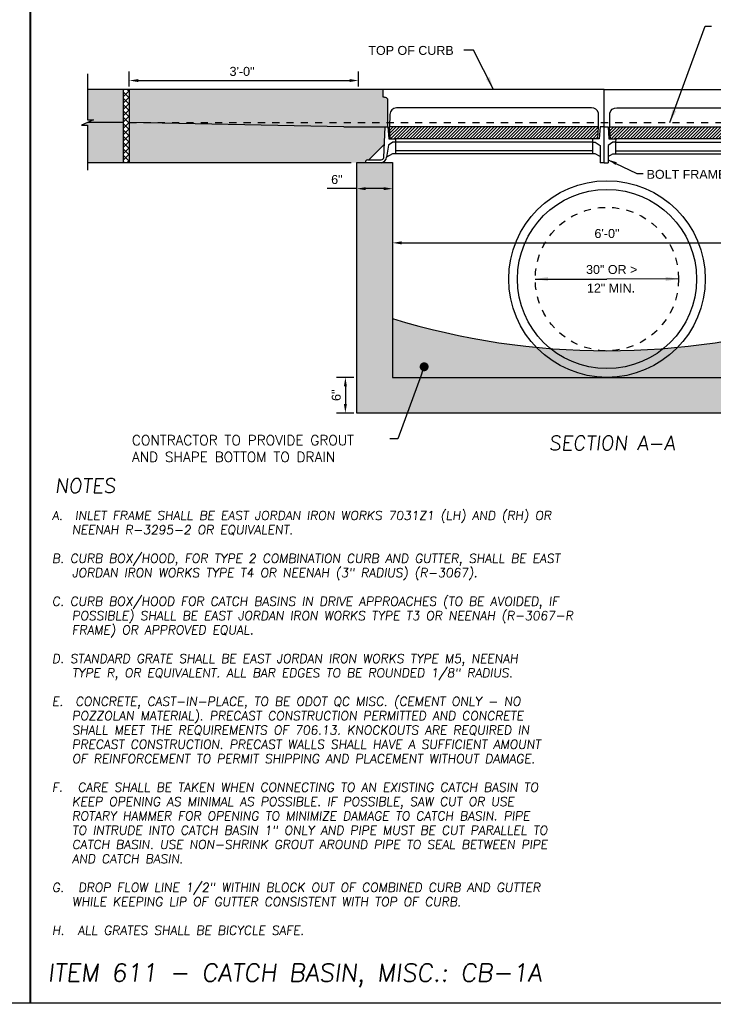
# Model space of a CAD drawing. Header units: feet. Extents: x 6 to 219, y -47 to 30.
# Tile 20 of 47: x 172 to 182, y 4 to 17. Entities that reach past the tile are written whole.
import ezdxf
from ezdxf.enums import TextEntityAlignment as Align

# ---------------------------------------------------------------- set-up
doc = ezdxf.new("R2010")
doc.units = ezdxf.units.FT
doc.header["$MEASUREMENT"] = 0
doc.linetypes.add('F', pattern=[0.15000000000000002, 0.1, -0.05])
doc.linetypes.add('HIDDEN', pattern=[0.375, 0.25, -0.125])
doc.layers.add('COLUMNS', color=6, linetype='Continuous', plot=False)
for name, color, linetype in [('DETAILS', 4, 'Continuous'), ('HATCH', 247, 'Continuous'), ('P-HATCH', 247, 'Continuous'), ('SHEET_TXT', 9, 'Continuous'), ('text', 9, 'Continuous')]:
    doc.layers.add(name, color=color, linetype=linetype)
doc.styles.add('RS1', font='ROMANS.shx')
doc.styles.add('SLANTED', font='ROMANS.SHX', dxfattribs={"oblique": 7})
doc.styles.get("Standard").update_dxf_attribs({"font": 'arial.ttf'})
doc.dimstyles.new('COEC', dxfattribs={"dimscale": 13.9, "dimtxt": 0.18, "dimasz": 0.18, "dimexe": 0.18, "dimexo": 0.0625, "dimgap": 0.09, "dimtad": 1, "dimzin": 0, "dimdsep": 46, "dimtxsty": 'Standard', "dimcen": 0.09, "dimclrd": 256, "dimclre": 256, "dimclrt": 256, "dimaunit": 1, "dimadec": 4, "dimazin": 0, "dimtfac": 1, "dimtofl": 0, "dimtmove": 0, "dimatfit": 3, "dimfxl": 1, "dimtolj": 1, "dimtzin": 0, "dimlwd": -1, "dimlwe": -1, "dimarcsym": 0})
doc.dimstyles.get("Standard").update_dxf_attribs({"dimtxt": 0.18, "dimasz": 0.18, "dimexe": 0.18, "dimexo": 0.0625, "dimgap": 0.09, "dimtad": 0, "dimtih": 1, "dimtoh": 1, "dimdec": 4, "dimzin": 0, "dimdsep": 46, "dimtxsty": 'Standard', "dimcen": 0.09, "dimadec": 0, "dimazin": 0, "dimtfac": 1, "dimtdec": 4, "dimtofl": 0, "dimtmove": 0, "dimatfit": 3, "dimfxl": 1, "dimtolj": 1, "dimtzin": 0, "dimarcsym": 0})
pattern_1 = [(49.99999999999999, (-9.06600108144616, 26.78683613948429), (0.1793150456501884, -0.01568803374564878), [0.01875, -0.20625]), (355, (-9.06600108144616, 26.78683613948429), (-0.03468783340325, 0.188048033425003), [0.015, -0.165]), (100.45144446, (-9.051058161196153, 26.7855288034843), (0.144627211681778, 0.1723599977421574), [0.01593504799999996, -0.1752855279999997]), (46.18420000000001, (-9.06600108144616, 26.83683613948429), (0.2668103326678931, -0.04137982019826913), [0.028125, -0.309375]), (96.63563549, (-9.043766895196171, 26.83338781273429), (0.2336654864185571, 0.2435296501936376), [0.0239025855, -0.26292844]), (351.1841639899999, (-9.06600108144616, 26.83683613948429), (0.2336654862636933, 0.2435296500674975), [0.0225, -0.24750000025]), (21, (-9.041001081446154, 26.82433613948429), (0.1492267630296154, -0.1006547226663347), [0.01875, -0.20625]), (326.0000000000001, (-9.041001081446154, 26.82433613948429), (0.06082883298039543, 0.1812875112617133), [0.015, -0.165]), (71.45144474, (-9.028565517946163, 26.81594824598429), (0.2100555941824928, 0.08063278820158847), [0.0159350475, -0.175285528]), (37.50000000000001, (-9.06600108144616, 26.78683613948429), (0.003039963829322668, 0.08322346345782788), [0, -0.163, 0, -0.1675, 0, -0.165625]), (7.499999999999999, (-9.06600108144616, 26.78683613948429), (0.06576738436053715, 0.09860292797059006), [0, -0.0955, 0, -0.15925, 0, -0.063125]), (327.5, (-9.121751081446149, 26.78683613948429), (0.1334556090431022, -0.005638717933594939), [0, -0.0625, 0, -0.195, 0, -0.25875]), (317.5, (-9.146751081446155, 26.78683613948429), (0.1457965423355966, 0.02502624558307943), [0, -0.08125, 0, -0.1295, 0, -0.18375])]

# ---------------------------------------------------------------- blocks, each defined once
blk = doc.blocks.new('*D38')
at = {"layer": 'Defpoints', "color": 0, "linetype": 'Continuous', "transparency": 16777216}
for p in [(177.0487774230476, 15.01274051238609), (177.0487774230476, 14.8762101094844), (177.5487774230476, 14.8762101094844)]:
    blk.add_point(p, dxfattribs=at)
at = {"layer": 'DETAILS', "color": 0, "linetype": 'Continuous', "lineweight": -2, "transparency": 16777216}
for p, q in [((177.0487774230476, 15.01274051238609), (176.6344636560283, 15.01274051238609)), ((177.4227774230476, 15.01274051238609), (177.1747774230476, 15.01274051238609))]:
    blk.add_line(p, q, dxfattribs=at)
at = {"layer": 'DETAILS', "color": 0, "linetype": 'Continuous', "transparency": 16777216}
for points in [[(177.1747774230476, 15.03374051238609), (177.1747774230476, 14.99174051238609), (177.0487774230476, 15.01274051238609)], [(177.4227774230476, 15.03374051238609), (177.4227774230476, 14.99174051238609), (177.5487774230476, 15.01274051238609)]]:
    blk.add_solid(points, dxfattribs=at)
at = {"layer": 'DETAILS', "color": 0, "linetype": 'Continuous', "transparency": 16777216, "insert": (176.7702187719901, 15.14007270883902), "char_height": 0.126, "attachment_point": 5}
blk.add_mtext('\\A1;6"', dxfattribs=at)
blk = doc.blocks.new('*D39')
at = {"layer": 'Defpoints', "color": 0, "linetype": 'Continuous', "transparency": 16777216}
for p in [(177.0487774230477, 12.37446857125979), (176.8891884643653, 11.87446857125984), (177.0487774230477, 11.87446857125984)]:
    blk.add_point(p, dxfattribs=at)
at = {"layer": 'DETAILS', "color": 0, "linetype": 'Continuous', "lineweight": -2, "transparency": 16777216}
for p, q in [((177.0050274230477, 12.37446857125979), (176.7631884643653, 12.37446857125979)), ((176.8891884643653, 12.24846857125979), (176.8891884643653, 12.00046857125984)), ((177.0050274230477, 11.87446857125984), (176.7631884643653, 11.87446857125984))]:
    blk.add_line(p, q, dxfattribs=at)
at = {"layer": 'DETAILS', "color": 0, "linetype": 'Continuous', "transparency": 16777216}
for points in [[(176.8681884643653, 12.24846857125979), (176.9101884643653, 12.24846857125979), (176.8891884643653, 12.37446857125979)], [(176.8681884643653, 12.00046857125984), (176.9101884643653, 12.00046857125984), (176.8891884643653, 11.87446857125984)]]:
    blk.add_solid(points, dxfattribs=at)
at = {"layer": 'DETAILS', "color": 0, "linetype": 'Continuous', "transparency": 16777216, "insert": (176.7618562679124, 12.12446857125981), "char_height": 0.126, "attachment_point": 5, "rotation": 90}
blk.add_mtext('\\A1;6"', dxfattribs=at)
blk = doc.blocks.new('*D40')
at = {"layer": 'Defpoints', "color": 0, "linetype": 'Continuous', "transparency": 16777216}
for p in [(177.5487953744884, 14.45969477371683), (183.5487774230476, 14.45943023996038), (183.5487774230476, 14.25513437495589)]:
    blk.add_point(p, dxfattribs=at)
at = {"layer": 'text', "color": 0, "linetype": 'Continuous', "lineweight": -2, "transparency": 16777216}
for p, q in [((177.5487953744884, 14.41594477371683), (177.5487953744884, 14.12388437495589)), ((183.5487774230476, 14.41568023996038), (183.5487774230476, 14.12388437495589)), ((177.6747953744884, 14.25513437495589), (183.4227774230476, 14.25513437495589))]:
    blk.add_line(p, q, dxfattribs=at)
at = {"layer": 'text', "color": 0, "linetype": 'Continuous', "transparency": 16777216}
for points in [[(177.6747953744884, 14.27613437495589), (177.6747953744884, 14.23413437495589), (177.5487953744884, 14.25513437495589)], [(183.4227774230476, 14.27613437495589), (183.4227774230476, 14.23413437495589), (183.5487774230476, 14.25513437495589)]]:
    blk.add_solid(points, dxfattribs=at)
at = {"layer": 'text', "color": 0, "linetype": 'Continuous', "transparency": 16777216, "insert": (180.5487774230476, 14.38509157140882), "char_height": 0.126, "attachment_point": 5}
blk.add_mtext('\\A1;6\'-0"', dxfattribs=at)
blk = doc.blocks.new('*D48')
at = {"layer": 'Defpoints', "color": 0, "linetype": 'Continuous', "transparency": 16777216}
for p in [(177.0727803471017, 16.52418673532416), (173.8653096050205, 16.39873300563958), (177.0727803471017, 16.39873300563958)]:
    blk.add_point(p, dxfattribs=at)
at = {"layer": 'DETAILS', "color": 0, "linetype": 'Continuous', "lineweight": -2, "transparency": 16777216}
for p, q in [((173.8653096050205, 16.44248300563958), (173.8653096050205, 16.65018673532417)), ((173.9913096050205, 16.52418673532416), (176.9467803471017, 16.52418673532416)), ((177.0727803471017, 16.44248300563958), (177.0727803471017, 16.65018673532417))]:
    blk.add_line(p, q, dxfattribs=at)
at = {"layer": 'DETAILS', "color": 0, "linetype": 'Continuous', "transparency": 16777216}
for points in [[(173.9913096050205, 16.54518673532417), (173.9913096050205, 16.50318673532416), (173.8653096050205, 16.52418673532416)], [(176.9467803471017, 16.54518673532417), (176.9467803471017, 16.50318673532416), (177.0727803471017, 16.52418673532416)]]:
    blk.add_solid(points, dxfattribs=at)
at = {"layer": 'DETAILS', "color": 0, "linetype": 'Continuous', "transparency": 16777216, "insert": (175.4431090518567, 16.65156190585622), "char_height": 0.126, "attachment_point": 5}
blk.add_mtext('\\A1;3\'-0"', dxfattribs=at)

msp = doc.modelspace()

# ---------------------------------------------------------------- hatches: boundary and pattern name
at = {"layer": 'HATCH', "linetype": 'Continuous'}
h = msp.add_hatch(dxfattribs=at)
h.set_pattern_fill('ANSI37', color=256, scale=0.5)
h.set_pattern_definition([(45, (8.131911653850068, 1.878955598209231), (-0.04419417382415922, 0.04419417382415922), []), (135, (8.131911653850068, 1.878955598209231), (-0.04419417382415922, -0.04419417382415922), [])])
h.paths.add_polyline_path([(173.7819762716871, 16.39873300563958), (173.8653096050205, 16.39873300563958), (173.8653096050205, 15.3762101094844), (173.7819762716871, 15.3762101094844)])
h = msp.add_hatch(dxfattribs=at)
h.set_pattern_fill('ANSI31', color=256, scale=0.25)
h.set_pattern_definition([(45, (-7.236667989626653, 0.92249656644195), (-0.02209708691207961, 0.02209708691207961), [])])
h.paths.add_polyline_path([(180.428500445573, 15.87715218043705), (177.498565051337, 15.87715218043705), (177.5102831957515, 15.70883029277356), (180.418331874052, 15.70883029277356)])
h = msp.add_hatch(dxfattribs=at)
h.set_pattern_fill('ANSI31', color=256, scale=0.25)
h.set_pattern_definition([(45, (-4.149875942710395, 0.92249656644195), (-0.02209708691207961, 0.02209708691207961), [])])
h.paths.add_polyline_path([(183.5152924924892, 15.87715218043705), (180.5853570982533, 15.87715218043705), (180.5970752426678, 15.70883029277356), (183.5051239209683, 15.70883029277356)])
at = {"layer": 'P-HATCH', "linetype": 'Continuous'}
h = msp.add_hatch(dxfattribs=at)
h.set_pattern_fill('AR-CONC', color=256, scale=0.025)
h.set_pattern_definition(pattern_1)
h.paths.add_polyline_path([(184.0487774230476, 12.37446857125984), (184.0487774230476, 14.8762101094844), (184.0487774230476, 15.3762101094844), (183.9439290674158, 15.3762101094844), (183.7236520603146, 15.37553779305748), (183.6210051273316, 15.37553779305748), (183.5487774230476, 15.3762101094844), (183.5487774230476, 12.37446857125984), (180.5487774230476, 12.37446857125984), (177.5487774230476, 12.37446857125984), (177.5487774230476, 15.3762101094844), (177.0487774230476, 15.3762101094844), (177.0487774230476, 14.8762101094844), (177.0487774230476, 12.37446857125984), (177.0487774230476, 11.87446857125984), (184.0487774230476, 11.87446857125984)])
h = msp.add_hatch(dxfattribs=at)
h.set_pattern_fill('AR-CONC', color=256, scale=0.025)
h.set_pattern_definition(pattern_1)
edge = h.paths.add_edge_path()
edge.add_arc((180.5487774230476, 22.95341740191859), 10.20664134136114, 252.9068371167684, 287.09316288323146, ccw=False)
edge.add_line((177.5487774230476, 13.19762284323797), (177.5487774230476, 12.37446857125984))
edge.add_line((177.5487774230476, 12.37446857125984), (180.5487774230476, 12.37446857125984))
edge.add_line((180.5487774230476, 12.37446857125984), (183.5487774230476, 12.37446857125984))
edge.add_line((183.5487774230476, 12.37446857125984), (183.5487774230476, 13.19762284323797))
at = {"layer": 'text', "linetype": 'Continuous'}
h = msp.add_hatch(color=255, dxfattribs=at)
h.dxf.hatch_style = 1
h.paths.add_polyline_path([(173.7819762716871, 16.39873300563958), (173.2819721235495, 16.39873300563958), (173.2819640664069, 15.97582167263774), (173.3661384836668, 15.97582167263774), (173.1978140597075, 15.90164433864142), (173.2819762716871, 15.90164433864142), (173.2819762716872, 15.3762101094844), (173.7819762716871, 15.3762101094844)])
edge = h.paths.add_edge_path()
edge.add_arc((177.4480677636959, 16.25615198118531), 0.02982201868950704, 351.7794126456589, 408.4837359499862)
edge.add_arc((177.4231888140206, 16.22804752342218), 0.06735630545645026, 48.4837359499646, 88.5761151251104)
edge.add_line((177.4248625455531, 16.29538303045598), (177.4150952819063, 16.29562581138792))
edge.add_line((177.4150952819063, 16.29562581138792), (177.4150952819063, 16.39873300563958))
edge.add_line((177.4150952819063, 16.39873300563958), (173.8653096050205, 16.39873300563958))
edge.add_line((173.8653096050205, 16.39873300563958), (173.8653096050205, 15.3762101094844))
edge.add_line((173.8653096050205, 15.3762101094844), (177.0487774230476, 15.3762101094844))
edge.add_line((177.0487774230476, 15.3762101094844), (177.1754518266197, 15.3762101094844))
edge.add_line((177.1754518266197, 15.3762101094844), (177.1754518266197, 15.40032012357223))
edge.add_arc((177.1914483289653, 15.40032012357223), 0.0159965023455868, 69.25149551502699, 180, ccw=False)
edge.add_line((177.1971153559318, 15.41527916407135), (177.2191684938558, 15.41535624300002))
edge.add_line((177.2191684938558, 15.41535624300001), (177.4330135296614, 15.62920127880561))
edge.add_line((177.4330135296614, 15.62920127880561), (177.4441542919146, 15.87715218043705))
edge.add_line((177.4441542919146, 15.87715218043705), (177.4775833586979, 15.87715218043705))
edge.add_line((177.4775833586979, 15.87715218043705), (177.4775833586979, 16.25188789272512))
edge = h.paths.add_edge_path()
edge.add_line((187.1514243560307, 16.39873300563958), (183.6016386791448, 16.39873300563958))
edge.add_line((183.6016386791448, 16.39873300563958), (183.6016386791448, 16.29491580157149))
edge.add_arc((183.5935451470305, 16.22804752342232), 0.06735630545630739, 83.09866460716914, 131.5162640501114)
edge.add_arc((183.5686661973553, 16.25615198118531), 0.02982201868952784, 131.5162640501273, 188.2205873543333)
edge.add_line((183.5391506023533, 16.25188789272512), (183.5391506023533, 15.87715218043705))
edge.add_line((183.5391506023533, 15.87715218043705), (183.5725796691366, 15.87715218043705))
edge.add_line((183.5725796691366, 15.87715218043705), (183.5837204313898, 15.62920127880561))
edge.add_line((183.5837204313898, 15.62920127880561), (183.7975654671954, 15.41535624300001))
edge.add_line((183.7975654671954, 15.41535624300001), (183.8196186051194, 15.41527916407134))
edge.add_arc((183.8252856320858, 15.40032012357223), 0.01599650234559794, 0, 110.74850448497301, ccw=False)
edge.add_line((183.8412821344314, 15.40032012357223), (183.8412821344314, 15.3762101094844))
edge.add_line((183.8412821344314, 15.3762101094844), (184.0487774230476, 15.3762101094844))
edge.add_line((184.0487774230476, 15.3762101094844), (187.1514243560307, 15.3762101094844))
edge.add_line((187.1514243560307, 15.3762101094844), (187.1514243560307, 16.39873300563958))
h.paths.add_polyline_path([(187.734757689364, 15.90164433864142), (187.8189199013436, 15.90164433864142), (187.6505954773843, 15.97582167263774), (187.7347698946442, 15.97582167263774), (187.7347618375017, 16.39873300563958), (187.234757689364, 16.39873300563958), (187.234757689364, 15.3762101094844), (187.734757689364, 15.3762101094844)])

# ---------------------------------------------------------------- linework, layer by layer
at = {"color": 0, "linetype": 'ByBlock', "lineweight": -2}
msp.add_line((177.9696897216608, 12.46394046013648), (177.9482098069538, 12.4052475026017), dxfattribs=at)
at = {"color": 0, "linetype": 'ByBlock', "const_width": 0.0625}
msp.add_lwpolyline([(177.9804296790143, 12.49328693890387, 1), (178.0019095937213, 12.55197989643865, 1)], format="xyb", close=True, dxfattribs=at)
at = {"layer": 'COLUMNS', "color": 3, "flags": 128}
msp.add_lwpolyline([(157.9725199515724, 3.624450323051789), (157.9725199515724, 24.37445032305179), (188.3475199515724, 24.37445032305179), (188.3475199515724, 3.624450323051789)], close=True, dxfattribs=at)
at = {"layer": 'DETAILS'}
for p, q in [((173.2819762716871, 16.61646459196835), (173.2819640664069, 15.97582167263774)), ((173.3661384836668, 15.97582167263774), (173.1978140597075, 15.90164433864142)), ((173.2819640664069, 15.97582167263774), (173.3661384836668, 15.97582167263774)), ((173.1978140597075, 15.90164433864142), (173.2819762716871, 15.90164433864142)), ((173.2819762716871, 15.90164433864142), (173.2819762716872, 15.27139319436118))]:
    msp.add_line(p, q, dxfattribs=at)
at = {"layer": 'DETAILS', "linetype": 'Continuous'}
for p, q in [((177.5487774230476, 12.37446857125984), (183.5487774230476, 12.37446857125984)), ((184.0487774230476, 11.87446857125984), (177.0487774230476, 11.87446857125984))]:
    msp.add_line(p, q, dxfattribs=at)
at = {"layer": 'DETAILS', "color": 1, "linetype": 'Continuous'}
for points in [[(177.4150952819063, 16.39873300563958), (173.2819762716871, 16.39873300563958)], [(173.7819762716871, 16.39873300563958), (173.7819762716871, 15.3762101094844)], [(173.8653096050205, 16.39873300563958), (173.8653096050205, 15.3762101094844)], [(173.7819762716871, 15.93873300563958), (173.2819762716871, 15.93873300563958)], [(176.8653341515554, 15.87715218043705), (173.8653096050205, 15.93873300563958)], [(176.8653341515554, 15.87715218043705), (177.4775833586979, 15.87715218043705)], [(173.2819762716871, 15.3762101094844), (176.9679565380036, 15.3762101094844)]]:
    msp.add_lwpolyline(points, dxfattribs=at)
at = {"layer": 'DETAILS', "color": 247, "linetype": 'HIDDEN', "ltscale": 0.1}
msp.add_lwpolyline([(173.8653096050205, 15.93873300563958), (187.1514243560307, 15.93873300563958)], dxfattribs=at)
at = {"layer": 'DETAILS', "linetype": 'Continuous'}
for points in [[(177.0487774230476, 11.87446857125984), (177.0487774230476, 15.3762101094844), (177.5487774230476, 15.3762101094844), (177.5487774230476, 12.37446857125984), (180.5487774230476, 12.37446857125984)], [(180.5487774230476, 12.37446857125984), (183.5487774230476, 12.37446857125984), (183.5487774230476, 15.3762101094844), (184.0487774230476, 15.3762101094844), (184.0487774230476, 11.87446857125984)]]:
    msp.add_lwpolyline(points, dxfattribs=at)
at = {"layer": 'DETAILS'}
msp.add_lwpolyline([(177.9482098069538, 12.4052475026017), (177.6220722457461, 11.51409042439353), (177.5087722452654, 11.51426612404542)], dxfattribs=at)
at = {"layer": 'DETAILS', "linetype": 'Continuous'}
for radius in [1.375000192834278, 1.253185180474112]:
    msp.add_circle((180.5487774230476, 13.7494687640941), radius, dxfattribs=at)
at = {"layer": 'DETAILS', "linetype": 'F', "ltscale": 0.0625}
msp.add_circle((180.5487774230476, 13.7494687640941), 1.003184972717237, dxfattribs=at)
at = {"layer": 'DETAILS', "linetype": 'Continuous'}
msp.add_arc((180.5487774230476, 22.94228489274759), 10.19600110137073, 252.8884495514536, 287.1115504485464, dxfattribs=at)
at = {"layer": 'HATCH', "linetype": 'Continuous'}
for p, q in [((177.4253831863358, 15.44831623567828), (177.4441542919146, 15.87715218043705)), ((177.4441542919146, 15.87715218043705), (177.4832046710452, 15.87715218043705)), ((177.4832046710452, 15.87715218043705), (177.4956985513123, 15.70843810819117)), ((180.4527329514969, 15.87715218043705), (180.4402390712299, 15.70843810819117)), ((180.5083669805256, 15.87715218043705), (180.4527329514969, 15.87715218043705)), ((180.5083669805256, 15.37553779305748), (180.5083669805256, 15.87715218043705)), ((180.5083669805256, 15.87715218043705), (180.5640010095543, 15.87715218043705)), ((180.5083669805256, 15.37553779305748), (180.5083669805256, 15.87715218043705)), ((180.5640010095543, 15.87715218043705), (180.5764948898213, 15.70843810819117)), ((177.4956985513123, 15.70843810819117), (177.5901776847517, 15.7074856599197)), ((177.5901776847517, 15.7074856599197), (177.589730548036, 15.66313145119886)), ((180.4402390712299, 15.70843810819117), (180.3457599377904, 15.7074856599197)), ((180.3457599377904, 15.7074856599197), (180.3462070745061, 15.66313145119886)), ((180.5764948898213, 15.70843810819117), (180.6709740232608, 15.7074856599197)), ((180.6709740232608, 15.7074856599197), (180.670526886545, 15.66313145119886)), ((177.4913845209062, 15.62051405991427), (177.466023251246, 15.45188305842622)), ((177.5519490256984, 15.66313145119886), (177.4913845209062, 15.62051405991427)), ((177.589730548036, 15.66313145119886), (177.5519490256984, 15.66313145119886)), ((180.3462070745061, 15.66313145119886), (180.3839885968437, 15.66313145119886)), ((180.3839885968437, 15.66313145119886), (180.4527329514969, 15.614758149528)), ((180.4527329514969, 15.614758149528), (180.4527329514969, 15.37553779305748)), ((180.6327453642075, 15.66313145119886), (180.5640010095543, 15.614758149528)), ((180.5640010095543, 15.614758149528), (180.5640010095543, 15.37553779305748)), ((180.670526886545, 15.66313145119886), (180.6327453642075, 15.66313145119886)), ((177.5485500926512, 15.49940372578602), (177.466023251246, 15.45188305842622)), ((180.3839885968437, 15.49940372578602), (177.5485500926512, 15.49940372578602)), ((180.4527329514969, 15.46138512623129), (180.3839885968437, 15.49940372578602)), ((180.5640010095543, 15.46138512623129), (180.6327453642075, 15.49940372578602)), ((180.6327453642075, 15.49940372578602), (183.4681838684, 15.49940372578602)), ((177.1754518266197, 15.3762101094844), (177.1754518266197, 15.40032012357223)), ((177.3957288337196, 15.37553779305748), (177.1754518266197, 15.3762101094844)), ((177.1971153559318, 15.41527916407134), (177.3894725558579, 15.41595148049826))]:
    msp.add_line(p, q, dxfattribs=at)
for points in [[(180.5083669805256, 15.87715218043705), (180.5083669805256, 16.39873300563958), (177.4150952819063, 16.39873300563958), (177.4150952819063, 16.29562581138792), (177.4248625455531, 16.29538303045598, -0.176742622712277), (177.4678347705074, 16.27848174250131, -0.2525947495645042), (177.4775833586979, 16.25188789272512), (177.4775833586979, 15.87715218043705)], [(180.5083669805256, 15.87715218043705), (180.5083669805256, 16.39873300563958), (183.6016386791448, 16.39873300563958), (183.6016386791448, 16.29562581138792), (183.5918714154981, 16.29538303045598, 0.176742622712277), (183.5488991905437, 16.27848174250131, 0.2525947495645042), (183.5391506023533, 16.25188789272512), (183.5391506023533, 15.87715218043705)], [(180.428500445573, 15.87715218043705), (180.4289115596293, 16.06761544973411, 0.353731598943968), (180.3302593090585, 16.14252442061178), (177.6025781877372, 16.14252442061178, 0.3966130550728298), (177.5099479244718, 16.05024899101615), (177.5084404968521, 15.87715218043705)], [(180.5882335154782, 15.87715218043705), (180.5878224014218, 16.06761544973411, -0.353731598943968), (180.6864746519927, 16.14252442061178), (183.4141557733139, 16.14252442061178, -0.3966130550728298), (183.5067860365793, 16.05024899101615), (183.508293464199, 15.87715218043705)]]:
    msp.add_lwpolyline(points, format="xyb", dxfattribs=at)
for points in [[(180.4313768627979, 15.87715218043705), (177.5014414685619, 15.87715218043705)], [(177.5014414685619, 15.87715218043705), (177.5116100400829, 15.70883029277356)], [(180.4196587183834, 15.70883029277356), (180.4313768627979, 15.87715218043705)], [(180.5853570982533, 15.87715218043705), (183.5152924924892, 15.87715218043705)], [(180.5970752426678, 15.70883029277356), (180.5853570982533, 15.87715218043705)], [(180.3457599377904, 15.7074856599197), (177.5901776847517, 15.7074856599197)], [(183.4265562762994, 15.7074856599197), (180.6709740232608, 15.7074856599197)], [(177.2191684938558, 15.41535624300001), (177.4330135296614, 15.62920127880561)], [(177.589730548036, 15.66313145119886), (177.5880800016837, 15.49940372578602)], [(180.3462070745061, 15.66313145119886), (177.589730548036, 15.66313145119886)], [(180.3462070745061, 15.66313145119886), (180.3462070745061, 15.49940372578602)], [(180.670526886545, 15.66313145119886), (183.4270034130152, 15.66313145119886)], [(180.670526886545, 15.66313145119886), (180.670526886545, 15.49940372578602)], [(180.3462070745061, 15.53951860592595), (177.5884844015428, 15.53951860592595)], [(180.670526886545, 15.53951860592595), (183.4282495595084, 15.53951860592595)], [(180.5083669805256, 15.37553779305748), (180.4527329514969, 15.37553779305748)], [(180.5083669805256, 15.37553779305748), (180.5640010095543, 15.37553779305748)]]:
    msp.add_lwpolyline(points, dxfattribs=at)
for centre, radius, start, end in [((177.3892660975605, 15.4522854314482), 0.03633453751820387, 270.3255649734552, 353.7284759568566), ((177.3751375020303, 15.46503133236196), 0.09183189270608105, 282.9575179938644, 351.7682352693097), ((177.1999101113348, 15.3880658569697), 0.02735643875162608, 95.86361202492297, 153.3878834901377)]:
    msp.add_arc(centre, radius, start, end, dxfattribs=at)
at = {"layer": 'text', "linetype": 'Continuous', "const_width": 0.03}
msp.add_lwpolyline([(172.4822525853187, 3.624450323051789), (172.4822525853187, 24.62445032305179)], dxfattribs=at)

# ---------------------------------------------------------------- texts
at = {"layer": 'DETAILS', "char_height": 0.125}
for s, insert, width, attachment_point in [('{TOP OF CURB}', (177.2106896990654, 17.00814818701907), 2.142, 1), ('BOLT FRAMES TOGETHER', (181.1036316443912, 15.27541712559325), 3.290191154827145, 1), ('30" OR >', (180.6150759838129, 13.88175220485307), 1.627574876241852, 5), ('12" MIN.', (180.6052177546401, 13.62295947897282), 1.315083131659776, 5)]:
    msp.add_mtext(s, dxfattribs=dict(at, insert=insert, width=width, attachment_point=attachment_point))
at = {"layer": 'DETAILS', "color": 9, "linetype": 'Continuous', "insert": (175.8220261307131, 11.56568000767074), "char_height": 0.14, "width": 3.83942313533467, "attachment_point": 2, "style": 'RS1'}
msp.add_mtext('\\A1;\\pxql;CONTRACTOR TO PROVIDE GROUT AND SHAPE BOTTOM TO DRAIN', dxfattribs=at)
at = {"layer": 'SHEET_TXT', "color": 3, "style": 'SLANTED', "oblique": 7}
for s, p in [('SECTION A-A', (180.6168808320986, 11.35710902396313)), ('NOTES', (173.2487458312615, 10.7584822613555))]:
    msp.add_text(s, height=0.2, dxfattribs=at).set_placement(p, align=Align.CENTER)
at = {"layer": 'SHEET_TXT', "style": 'SLANTED', "oblique": 7}
for s, height, p in [('A.  INLET FRAME SHALL BE EAST JORDAN IRON WORKS 7031Z1 (LH) AND (RH) OR', 0.125, (172.7851364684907, 10.38103171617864)), ('   NEENAH R-3295-2 OR EQUIVALENT.', 0.125, (172.7851364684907, 10.18103171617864)), ('B. CURB BOX/HOOD, FOR TYPE 2 COMBINATION CURB AND GUTTER, SHALL BE EAST', 0.125, (172.7851364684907, 9.78103171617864)), ('   JORDAN IRON WORKS TYPE T4 OR NEENAH (3" RADIUS) (R-3067).', 0.125, (172.7851364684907, 9.58103171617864)), ('C. CURB BOX/HOOD FOR CATCH BASINS IN DRIVE APPROACHES (TO BE AVOIDED, IF', 0.125, (172.7851364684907, 9.181031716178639)), ('   POSSIBLE) SHALL BE EAST JORDAN IRON WORKS TYPE T3 OR NEENAH (R-3067-R', 0.125, (172.7851364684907, 8.981031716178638)), ('   FRAME) OR APPROVED EQUAL.', 0.125, (172.7851364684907, 8.781031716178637)), ('D. STANDARD GRATE SHALL BE EAST JORDAN IRON WORKS TYPE M5, NEENAH', 0.125, (172.7851364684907, 8.381031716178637)), ('   TYPE R, OR EQUIVALENT. ALL BAR EDGES TO BE ROUNDED 1/8" RADIUS.', 0.125, (172.7851364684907, 8.181031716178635)), ('E.  CONCRETE, CAST-IN-PLACE, TO BE ODOT QC MISC. (CEMENT ONLY - NO', 0.125, (172.7851364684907, 7.781031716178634)), ('   POZZOLAN MATERIAL). PRECAST CONSTRUCTION PERMITTED AND CONCRETE', 0.125, (172.7851364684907, 7.581031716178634)), ('   SHALL MEET THE REQUIREMENTS OF 706.13. KNOCKOUTS ARE REQUIRED IN', 0.125, (172.7851364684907, 7.381031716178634)), ('   PRECAST CONSTRUCTION. PRECAST WALLS SHALL HAVE A SUFFICIENT AMOUNT', 0.125, (172.7851364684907, 7.181031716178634)), ('   OF REINFORCEMENT TO PERMIT SHIPPING AND PLACEMENT WITHOUT DAMAGE.', 0.125, (172.7851364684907, 6.981031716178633)), ('F.', 0.12499875, (172.7851364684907, 6.5810346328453)), ('  CARE SHALL BE TAKEN WHEN CONNECTING TO AN EXISTING CATCH BASIN TO', 0.1249975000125, (172.9726345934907, 6.5810346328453)), ('   KEEP OPENING AS MINIMAL AS POSSIBLE. IF POSSIBLE, SAW CUT OR USE', 0.1249975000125, (172.7851364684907, 6.381037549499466)), ('   ROTARY HAMMER FOR OPENING TO MINIMIZE DAMAGE TO CATCH BASIN. PIPE', 0.1249975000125, (172.7851364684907, 6.181040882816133)), ('   TO INTRUDE INTO CATCH BASIN 1" ONLY AND PIPE MUST BE CUT PARALLEL TO', 0.1249975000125, (172.7851364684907, 5.9810442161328)), ('   CATCH BASIN. USE NON-SHRINK GROUT AROUND PIPE TO SEAL BETWEEN PIPE', 0.1249975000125, (172.7851364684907, 5.781047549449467)), ('   AND CATCH BASIN.', 0.1249975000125, (172.7851364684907, 5.581050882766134)), ('G.', 0.1249975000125, (172.7851364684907, 5.181057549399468)), ('  DROP FLOW LINE 1/2" WITHIN BLOCK OUT OF COMBINED CURB AND GUTTER', 0.1249962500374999, (172.9805690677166, 5.181057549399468)), ('   WHILE KEEPING LIP OF GUTTER CONSISTENT WITH TOP OF CURB.', 0.1249962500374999, (172.7851364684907, 4.981062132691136)), ('H.', 0.1249962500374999, (172.7851364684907, 4.581072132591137)), ('  ALL GRATES SHALL BE BICYCLE SAFE.', 0.1249950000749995, (172.972630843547, 4.581072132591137))]:
    msp.add_text(s, height=height, dxfattribs=at).set_placement(p)
at = {"layer": 'SHEET_TXT', "color": 3, "style": 'SLANTED', "oblique": 7}
msp.add_text('ITEM 611 - CATCH BASIN, MISC.: CB-1A', height=0.25, dxfattribs=at).set_placement((172.724050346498, 4.176633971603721), align=Align.TOP_LEFT)

# ---------------------------------------------------------------- dimensions: what is measured, and where the dimension line sits
at = {"layer": 'DETAILS', "linetype": 'Continuous'}
for base, p1, p2, angle, text, override, picture, middle in [((177.0727803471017, 16.52418673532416), (173.8653096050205, 16.39873300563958), (177.0727803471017, 16.39873300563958), 0, '3\'-0"', {"dimscale": 0.7, "dimtad": 1, "dimtih": 0, "dimtoh": 0, "dimse1": 0, "dimse2": 0}, '*D48', (175.4431090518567, 16.52418673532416)), ((177.0487774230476, 15.01274051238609), (177.5487774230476, 14.8762101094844), (177.0487774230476, 14.8762101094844), 180, '6"', {"dimscale": 0.7, "dimtad": 1, "dimtih": 0, "dimtoh": 0, "dimse1": 1, "dimse2": 1}, '*D38', (176.7702187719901, 15.01274051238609)), ((176.8891884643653, 11.87446857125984), (177.0487774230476, 12.37446857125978), (177.0487774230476, 11.87446857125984), 270, '6"', {"dimscale": 0.7, "dimtad": 1, "dimtih": 0, "dimtoh": 0}, '*D39', (176.8891884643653, 12.12446857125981))]:
    dim = msp.add_linear_dim(base=base, p1=p1, p2=p2, angle=angle, text=text, dimstyle='Standard', override=override, dxfattribs=at)
    dim.commit()
    dim.dimension.update_dxf_attribs({"geometry": picture, "text_midpoint": middle, "dimtype": 161})
at = {"layer": 'text', "linetype": 'Continuous'}
dim = msp.add_linear_dim(base=(183.5487774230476, 14.25513437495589), p1=(177.5487953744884, 14.45969477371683), p2=(183.5487774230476, 14.45943023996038), text='6\'-0"', dimstyle='Standard', override={"dimscale": 0.7, "dimexe": 0.1875, "dimgap": 0.09375, "dimtad": 1, "dimtih": 0, "dimlunit": 4, "dimcen": 0.09375, "dimaunit": 1, "dimadec": 3}, dxfattribs=at)
dim.commit()
dim.dimension.update_dxf_attribs({"geometry": '*D40', "text_midpoint": (180.5487774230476, 14.25513437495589), "dimtype": 160})

# ---------------------------------------------------------------- leaders
at = {"layer": 'DETAILS'}
for points, dimstyle, override in [([(181.4293516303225, 15.93873300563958), (181.9214416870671, 17.28266603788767), (182.0107398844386, 17.28266603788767)], 'Standard', {"dimtxt": 0.1875}), ([(178.9617311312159, 16.39873300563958), (178.6835976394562, 16.95039554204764), (178.5456064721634, 16.95039554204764)], 'Standard', {"dimtxt": 0.1875}), ([(180.5640010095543, 15.41741450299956), (180.9673832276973, 15.22432334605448), (181.0566814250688, 15.22432334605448)], 'COEC', {"dimscale": 0.7}), ([(179.5455924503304, 13.7494687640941), (180.5487774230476, 13.7494687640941)], 'Standard', {"dimtxt": 0.1875}), ([(181.5519610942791, 13.75108470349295), (180.5487774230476, 13.7494687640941)], 'Standard', {"dimtxt": 0.1875})]:
    msp.add_leader(points, dimstyle=dimstyle, override=override, dxfattribs=at)

doc.saveas('drawing.dxf')
